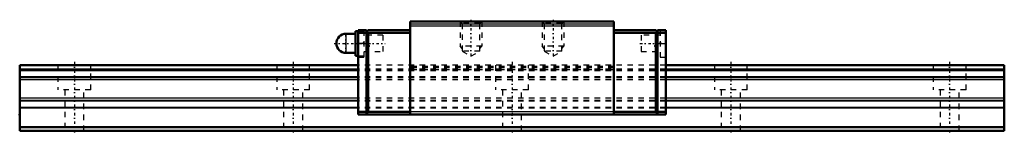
# Model space of a CAD drawing. Header units: millimetres. Extents: x -10 to 170, y -1 to 20.
import ezdxf

# ---------------------------------------------------------------- set-up
doc = ezdxf.new("R2010")
doc.units = ezdxf.units.MM
doc.linetypes.add('Center', pattern=[1.5, 0.45, -0.5, 0.05, -0.5])
doc.linetypes.add('Dashed', pattern=[2, 1, -1])
for name, color, linetype, lineweight in [('2d ConnectionPoints', 7, 'Continuous', 50), ('AM_0', 7, 'Continuous', 50), ('AM_4', 3, 'Continuous', 25), ('AM_5', 3, 'Continuous', 25), ('AM_7', 7, 'Center', 25), ('AM_9', 6, 'Dashed', 25)]:
    doc.layers.add(name, color=color, linetype=linetype, lineweight=lineweight)

# ---------------------------------------------------------------- blocks, each defined once
blk = doc.blocks.new('1_HSR_YR_PB107_grease_nipple_joint_0_in_hrpckp9zr7u7795j9m13hwi4h________0')
at = {"layer": 'AM_0'}
for p, q in [((51.9, 18.25), (51.4, 18.25)), ((51.4, 18.25), (51.4, 13.75)), ((51.4, 17.75), (49.65, 17.75)), ((49.65, 14.25), (51.4, 14.25)), ((51.4, 13.75), (51.9, 13.75))]:
    blk.add_line(p, q, dxfattribs=at)
blk.add_arc((49.65, 16), 1.75, 90, 270, dxfattribs=at)
at = {"layer": 'AM_4'}
blk.add_line((49.65, 17.75), (49.65, 14.25), dxfattribs=at)
at = {"layer": 'AM_7'}
for p, q in [((49.65, 14.1625), (49.65, 17.8375)), ((47.475, 16), (56.825, 16))]:
    blk.add_line(p, q, dxfattribs=at)
at = {"layer": 'AM_9'}
for p, q in [((52.9, 18.25), (51.9, 18.25)), ((56.4, 17.5), (52.9, 17.5)), ((56.4, 17.5), (56.4, 14.5)), ((52.9, 14.5), (56.4, 14.5)), ((51.9, 13.75), (52.9, 13.75))]:
    blk.add_line(p, q, dxfattribs=at)
blk = doc.blocks.new('2_HRG12LRMUUPB107_1Slider_0_in_hrpckp9zr7u7795j9m13hwi4h________0')
at = {"layer": 'AM_0'}
for p, q in [((98.6, 20), (61.4, 20)), ((61.4, 20), (61.4, 3)), ((98.6, 20), (98.6, 3)), ((53.4, 18.4), (51.9, 18.4)), ((51.9, 18.4), (51.9, 3)), ((53.4, 18.1), (53.7, 18.4)), ((53.4, 18.4), (53.4, 3.2)), ((53.7, 17.9), (53.45, 18.15)), ((61.4, 18.4), (53.7, 18.4)), ((98.6, 18.4), (106.3, 18.4)), ((106.3, 18.4), (106.6, 18.1)), ((106.3, 17.9), (106.55, 18.15)), ((106.6, 18.4), (108.1, 18.4)), ((106.6, 18.4), (106.6, 3.2)), ((108.1, 18.4), (108.1, 3)), ((53.4, 17.9), (51.9, 17.9)), ((53.7, 17.9), (53.7, 3.5)), ((61.4, 17.9), (53.7, 17.9)), ((98.6, 17.9), (106.3, 17.9)), ((106.3, 17.9), (106.3, 3.5)), ((106.6, 17.9), (108.1, 17.9)), ((53.4, 3.5), (51.9, 3.5)), ((108.1, 3), (51.9, 3)), ((53.4, 3.2), (53.7, 3.5)), ((61.4, 3.5), (53.7, 3.5)), ((98.6, 3.5), (106.3, 3.5)), ((106.6, 3.2), (106.3, 3.5)), ((106.6, 3.5), (108.1, 3.5))]:
    blk.add_line(p, q, dxfattribs=at)
at = {"layer": 'AM_4'}
for p, q in [((98.6, 19.5), (61.4, 19.5)), ((98.6, 19.14), (61.4, 19.14)), ((98.6, 3.5), (61.4, 3.5))]:
    blk.add_line(p, q, dxfattribs=at)
at = {"layer": 'AM_5', "linetype": 'Dashed'}
for p, q in [((70.5, 20), (70.5, 15.5)), ((74.5, 20), (74.5, 15.5)), ((85.5, 20), (85.5, 15.5)), ((89.5, 20), (89.5, 15.5)), ((74.5, 15.5), (70.5, 15.5)), ((70.88, 15.05), (70.5, 15.5)), ((74.12, 15.05), (74.5, 15.5)), ((89.5, 15.5), (85.5, 15.5)), ((85.88, 15.05), (85.5, 15.5)), ((89.12, 15.05), (89.5, 15.5))]:
    blk.add_line(p, q, dxfattribs=at)
at = {"layer": 'AM_7'}
for p, q in [((72.5, 20.32), (72.5, 13.35)), ((87.5, 20.32), (87.5, 13.35)), ((103.38, 16), (108.33, 16))]:
    blk.add_line(p, q, dxfattribs=at)
at = {"layer": 'AM_9'}
for p, q in [((70.5, 20), (70.88, 19.62)), ((74.12, 19.62), (74.5, 20)), ((85.5, 20), (85.88, 19.62)), ((89.12, 19.62), (89.5, 20)), ((52.9, 18.4), (52.9, 13.5)), ((70.88, 19.62), (70.88, 14.6)), ((74.12, 19.62), (70.88, 19.62)), ((74.12, 14.6), (74.12, 19.62)), ((85.88, 19.62), (85.88, 14.6)), ((89.12, 19.62), (85.88, 19.62)), ((89.12, 14.6), (89.12, 19.62)), ((107.1, 18.4), (107.1, 13.5)), ((56.4, 17.5), (52.9, 17.5)), ((56.4, 17.5), (56.4, 14.5)), ((107.1, 17.5), (103.6, 17.5)), ((103.6, 17.5), (103.6, 14.5)), ((52.9, 16), (51.9, 16)), ((52.9, 14.5), (56.4, 14.5)), ((70.88, 14.6), (72.5, 13.66)), ((74.12, 14.6), (70.88, 14.6)), ((72.5, 13.66), (74.12, 14.6)), ((85.88, 14.6), (87.5, 13.66)), ((89.12, 14.6), (85.88, 14.6)), ((87.5, 13.66), (89.12, 14.6)), ((103.6, 14.5), (107.1, 14.5)), ((107.1, 16), (108.1, 16)), ((51.9, 13.5), (52.9, 13.5)), ((107.1, 13.5), (108.1, 13.5)), ((108.1, 12), (51.9, 12)), ((108.1, 11.3), (51.9, 11.3)), ((108.1, 11.11), (51.9, 11.11)), ((108.1, 11.01), (51.9, 11.01)), ((98.6, 11.8), (61.4, 11.8)), ((98.6, 11.55), (61.4, 11.55)), ((98.6, 11.19), (61.4, 11.19)), ((108.1, 9.88), (51.9, 9.88)), ((108.1, 9.84), (51.9, 9.84)), ((108.1, 9.72), (51.9, 9.72)), ((108.1, 9.32), (51.9, 9.32)), ((108.1, 5.98), (51.9, 5.98)), ((108.1, 5.58), (51.9, 5.58)), ((108.1, 5.46), (51.9, 5.46)), ((108.1, 5.42), (51.9, 5.42)), ((108.1, 4.29), (51.9, 4.29)), ((108.1, 4.19), (51.9, 4.19))]:
    blk.add_line(p, q, dxfattribs=at)
blk = doc.blocks.new('3_HRG12LRM118010_Rail_0_in_hrpckp9zr7u7795j9m13hwi4h________0')
at = {"layer": 'AM_0'}
for p, q in [((51.9, 12), (-10, 12)), ((-10, 12), (-10, 0)), ((170, 12), (108.1, 12)), ((170, 12), (170, 0)), ((170, 0.7), (-10, 0.7)), ((170, 0), (-10, 0))]:
    blk.add_line(p, q, dxfattribs=at)
at = {"layer": 'AM_4'}
for p, q in [((51.9, 11.3), (-10, 11.3)), ((51.9, 11.11), (-10, 11.11)), ((51.9, 11.01), (-10, 11.01)), ((170, 11.3), (108.1, 11.3)), ((170, 11.11), (108.1, 11.11)), ((170, 11.01), (108.1, 11.01)), ((51.9, 9.88), (-10, 9.88)), ((51.9, 9.84), (-10, 9.84)), ((51.9, 9.72), (-10, 9.72)), ((51.9, 9.32), (-10, 9.32)), ((170, 9.88), (108.1, 9.88)), ((170, 9.84), (108.1, 9.84)), ((170, 9.72), (108.1, 9.72)), ((170, 9.32), (108.1, 9.32)), ((51.9, 5.98), (-10, 5.98)), ((51.9, 5.58), (-10, 5.58)), ((51.9, 5.46), (-10, 5.46)), ((51.9, 5.42), (-10, 5.42)), ((170, 5.98), (108.1, 5.98)), ((170, 5.58), (108.1, 5.58)), ((170, 5.46), (108.1, 5.46)), ((170, 5.42), (108.1, 5.42)), ((51.9, 4.29), (-10, 4.29)), ((51.9, 4.19), (-10, 4.19)), ((170, 4.29), (108.1, 4.29)), ((170, 4.19), (108.1, 4.19))]:
    blk.add_line(p, q, dxfattribs=at)
at = {"layer": 'AM_7'}
for p, q in [((0, 12.6), (0, -0.6)), ((40, 12.6), (40, -0.6)), ((80, 12.6), (80, -0.6)), ((120, 12.6), (120, -0.6)), ((160, 12.6), (160, -0.6))]:
    blk.add_line(p, q, dxfattribs=at)
at = {"layer": 'AM_9'}
for p, q in [((-3, 12), (-3, 7.5)), ((3, 7.5), (3, 12)), ((37, 12), (37, 7.5)), ((43, 7.5), (43, 12)), ((108.1, 12), (51.9, 12)), ((108.1, 11.3), (51.9, 11.3)), ((108.1, 11.11), (51.9, 11.11)), ((108.1, 11.01), (51.9, 11.01)), ((77, 12), (77, 7.5)), ((83, 7.5), (83, 12)), ((117, 12), (117, 7.5)), ((123, 7.5), (123, 12)), ((157, 12), (157, 7.5)), ((163, 7.5), (163, 12)), ((108.1, 9.88), (51.9, 9.88)), ((108.1, 9.84), (51.9, 9.84)), ((108.1, 9.72), (51.9, 9.72)), ((108.1, 9.32), (51.9, 9.32)), ((3, 7.5), (-3, 7.5)), ((-1.75, 7.5), (-1.75, 0)), ((1.75, 0), (1.75, 7.5)), ((43, 7.5), (37, 7.5)), ((38.25, 7.5), (38.25, 0)), ((41.75, 0), (41.75, 7.5)), ((83, 7.5), (77, 7.5)), ((78.25, 7.5), (78.25, 0)), ((81.75, 0), (81.75, 7.5)), ((123, 7.5), (117, 7.5)), ((118.25, 7.5), (118.25, 0)), ((121.75, 0), (121.75, 7.5)), ((163, 7.5), (157, 7.5)), ((158.25, 7.5), (158.25, 0)), ((161.75, 0), (161.75, 7.5)), ((108.1, 5.98), (51.9, 5.98)), ((108.1, 5.58), (51.9, 5.58)), ((108.1, 5.46), (51.9, 5.46)), ((108.1, 5.42), (51.9, 5.42)), ((108.1, 4.29), (51.9, 4.29)), ((108.1, 4.19), (51.9, 4.19))]:
    blk.add_line(p, q, dxfattribs=at)

msp = doc.modelspace()

# ---------------------------------------------------------------- linework, layer by layer
at = {"layer": '2d ConnectionPoints'}
for p in [(52.9, 16), (53.8, 15.5), (53.8, 15.5), (106.2, 15.5), (106.2, 15.5), (107.1, 16), (-10, 3), (80, 3), (0, 0), (0, 0)]:
    msp.add_point(p, dxfattribs=at)

# ---------------------------------------------------------------- block references
for name in ['2_HRG12LRMUUPB107_1Slider_0_in_hrpckp9zr7u7795j9m13hwi4h________0', '1_HSR_YR_PB107_grease_nipple_joint_0_in_hrpckp9zr7u7795j9m13hwi4h________0', '3_HRG12LRM118010_Rail_0_in_hrpckp9zr7u7795j9m13hwi4h________0']:
    msp.add_blockref(name, (0, 0))

doc.saveas('drawing.dxf')
